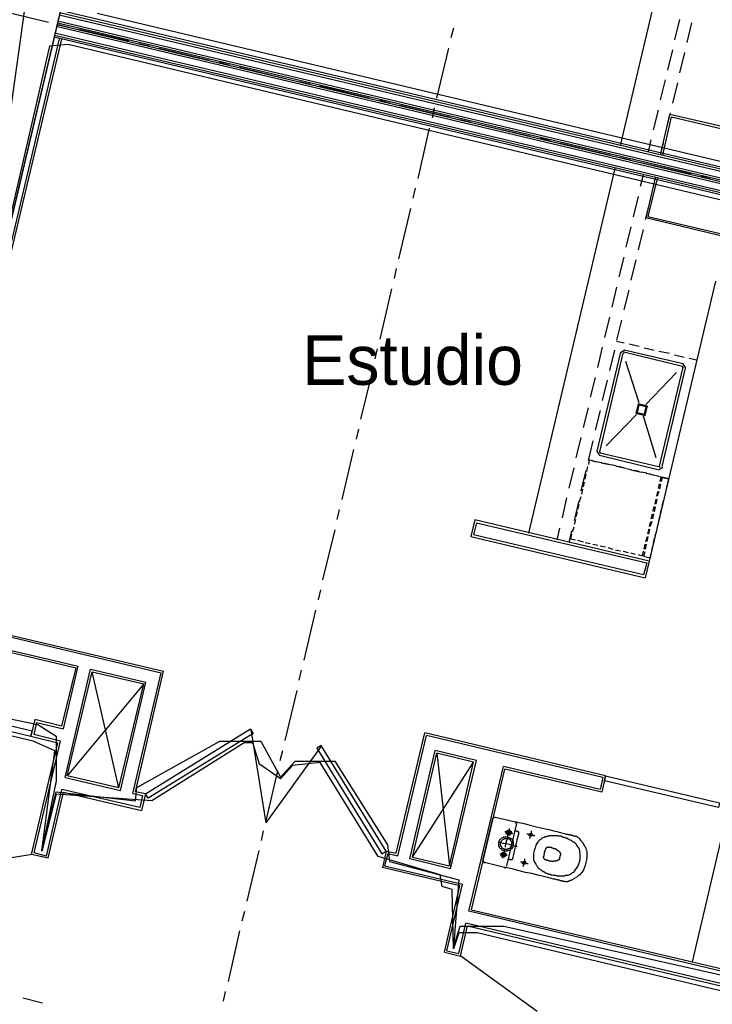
# Model space of a CAD drawing. Header units: feet. Extents: x -79 to 198, y -22 to 181.
# Tile 93 of 256: x 65 to 82, y 64 to 88. Entities that reach past the tile are written whole.
import ezdxf
from ezdxf.enums import TextEntityAlignment as Align

# ---------------------------------------------------------------- set-up
doc = ezdxf.new("R2010")
doc.units = ezdxf.units.FT
for name, color, linetype in [('A-AREA-COMUN', 252, 'CONTINUOUS'), ('A-AREA-UNIDAD', 30, 'CONTINUOUS'), ('A-LINEA', 7, 'CONTINUOUS'), ('A-MURO-CONCRETO', 8, 'CONTINUOUS'), ('A-NOMBRE-ESPACIO', 2, 'CONTINUOUS')]:
    doc.layers.add(name, color=color, linetype=linetype)

msp = doc.modelspace()

# ---------------------------------------------------------------- linework, layer by layer
at = {"layer": 'A-AREA-COMUN'}
msp.add_lwpolyline([(86.48, 63.5733), (75.968, 66.08), (75.52, 66.08), (75.392, 65.6889), (75.36, 67.1289), (75.12, 67.2), (75.072, 67.4844), (73.568, 67.9289), (72.16, 70.2044), (71.488, 70.1333), (71.2, 69.8133), (70.688, 70.1689), (70.528, 70.6844), (70.32, 70.6844), (68.08, 69.28), (65.76, 69.44), (65.408, 68.0533), (65.728, 70.4889), (65.2, 70.72), (54.528, 73.2444)], dxfattribs=at)
at = {"layer": 'A-AREA-UNIDAD'}
for points in [[(66.752, 88.3733), (101.088, 80.2133), (101.408, 80.2133), (101.632, 80.48), (104, 79.9289), (104.352, 79.68), (104.24, 79.2889), (105.312, 79.2533), (117.472, 76.3733), (117.568, 75.9644), (118.96, 75.84), (129.568, 73.3689), (129.6, 73.12), (130.8, 76.7289), (132.288, 79.8933), (134.16, 82.8444), (137.952, 87.8044), (139.168, 89.8489)], [(116.24, 75.68), (104.08, 78.5244), (103.84, 78.24), (101.312, 78.8444), (101.12, 79.04), (101.248, 79.4489), (100.16, 79.4844), (66.048, 87.6089), (65.6, 87.5733), (63.68, 79.2889), (63.52, 79.1289), (62.688, 79.3244), (62.048, 79.6444), (64.08, 88.2489)], [(62.96, 71.6089), (65.312, 71.1289), (65.76, 70.8444), (65.76, 69.76), (65.408, 68.0889), (65.76, 69.4933), (67.68, 69.28), (67.712, 69.6), (69.728, 70.72), (70.72, 70.72), (71.2, 69.8489), (71.552, 70.24), (72.512, 70.24), (73.792, 68.2133), (73.84, 67.8044), (75.52, 67.36), (75.392, 65.7244), (75.552, 66.24), (76.608, 66.24), (86.592, 64)]]:
    msp.add_lwpolyline(points, dxfattribs=at)
at = {"layer": 'A-LINEA'}
for p, q in [((79.44, 85.1644), (81.5333, 94.0044)), ((64.36, 88.4444), (65.5733, 88.1511)), ((101.3467, 79.9244), (65.8267, 88.3244)), ((101.36, 79.9778), (65.84, 88.3778)), ((101.3733, 80.0178), (65.8533, 88.4311)), ((101.2933, 79.6844), (65.7733, 88.0844)), ((101.3067, 79.7644), (65.7867, 88.1778)), ((101.3067, 79.7244), (65.7867, 88.1244)), ((65.8133, 88.0978), (66.0667, 88.0311)), ((80.76, 87.7244), (80.88, 88.2178)), ((81.0533, 87.6578), (81.1733, 88.1378)), ((101.24, 79.4844), (65.72, 87.8844)), ((101.24, 79.4311), (65.72, 87.8311)), ((101.28, 79.6311), (65.76, 88.0444)), ((66.3067, 87.9778), (67.52, 87.6978)), ((75.3333, 87.7778), (75.4, 88.0178)), ((63.76, 78.9511), (65.84, 87.7511)), ((63.7867, 78.8844), (65.8933, 87.7378)), ((101.2267, 79.3778), (65.7067, 87.7911)), ((67.76, 87.6311), (68.0133, 87.5778)), ((68.2533, 87.5244), (69.4667, 87.2311)), ((74.9867, 86.3111), (75.28, 87.5244)), ((80.5867, 86.9911), (80.7067, 87.4844)), ((80.88, 86.9244), (81, 87.4178)), ((69.7067, 87.1778), (69.96, 87.1111)), ((70.2, 87.0578), (71.4133, 86.7644)), ((71.6533, 86.7111), (71.9067, 86.6578)), ((80.4133, 86.2711), (80.5333, 86.7511)), ((80.7067, 86.1911), (80.8267, 86.6844)), ((72.1467, 86.6044), (73.36, 86.3111)), ((73.6, 86.2578), (73.8533, 86.1911)), ((74.0933, 86.1378), (75.3067, 85.8444)), ((74.88, 85.8311), (74.9333, 86.0711)), ((80.24, 85.5378), (80.36, 86.0178)), ((80.5333, 85.4711), (80.6533, 85.9511)), ((75.5467, 85.7911), (75.8, 85.7378)), ((80.4133, 84.9378), (80.64, 85.9111)), ((80.4667, 84.9244), (80.68, 85.8578)), ((82.5867, 85.4578), (80.64, 85.9111)), ((80.68, 85.8578), (82.5333, 85.4178)), ((74.5333, 84.3644), (74.8133, 85.5778)), ((76.04, 85.6711), (77.2533, 85.3911)), ((77.4933, 85.3378), (77.7333, 85.2711)), ((77.9867, 85.2178), (79.2, 84.9244)), ((80.12, 85.0044), (80.1867, 85.2978)), ((80.4133, 84.9378), (80.48, 85.2178)), ((79.44, 84.8711), (79.68, 84.8178)), ((79.9333, 84.7511), (81.1467, 84.4711)), ((79.3067, 84.6044), (77.2133, 75.7644)), ((79.9867, 84.4444), (79.92, 84.1644)), ((80.28, 84.3778), (80.0533, 83.4044)), ((80.3333, 84.3644), (80.1067, 83.4444)), ((80.28, 84.3778), (80.2133, 84.0978)), ((81.3867, 84.4178), (81.6267, 84.3511)), ((74.4133, 83.8844), (74.4667, 84.1244)), ((79.8667, 83.9244), (79.7467, 83.4311)), ((80.16, 83.8444), (80.04, 83.3644)), ((74.0667, 82.4178), (74.36, 83.6311)), ((82, 82.9378), (80.0533, 83.4044)), ((80.1067, 83.4444), (81.96, 83.0044)), ((79.6933, 83.1911), (79.5733, 82.6978)), ((79.9867, 83.1244), (79.8667, 82.6311)), ((79.52, 82.4578), (79.4, 81.9778)), ((79.8133, 82.3911), (79.6933, 81.8978)), ((73.96, 81.9378), (74.0133, 82.1778)), ((81.7467, 81.8711), (80.1333, 75.0844)), ((73.6133, 80.4711), (73.8933, 81.6844)), ((79.3467, 81.7244), (79.2267, 81.2444)), ((79.64, 81.6578), (79.52, 81.1778)), ((79.1733, 81.0044), (79.0533, 80.5111)), ((79.4667, 80.9244), (79.3467, 80.4444)), ((73.4933, 79.9911), (73.5467, 80.2311)), ((79, 80.2711), (78.88, 79.7778)), ((79.2933, 80.2044), (79.1733, 79.7111)), ((79.3467, 80.4178), (79.5333, 80.3778)), ((79.5466, 80.2021), (79.4423, 80.1377)), ((80.96, 79.8711), (79.5333, 80.2044)), ((79.6533, 80.3511), (79.8933, 80.2978)), ((80.0133, 80.2578), (80.2533, 80.2044)), ((79.44, 80.1511), (78.8667, 77.7511)), ((79.4933, 80.1244), (78.9333, 77.7378)), ((79.5313, 80.1372), (79.5072, 80.1224)), ((80.9467, 79.8044), (79.52, 80.1511)), ((80.3733, 80.1778), (80.6267, 80.1244)), ((80.7467, 80.0844), (80.9867, 80.0311)), ((81.1067, 80.0044), (81.2933, 79.9644)), ((73.1467, 78.5244), (73.44, 79.7378)), ((79.8933, 78.9244), (79.5733, 79.9244)), ((80.3867, 77.3911), (80.96, 79.7911)), ((80.4533, 77.3778), (81.0133, 79.7644)), ((80.9595, 79.7798), (80.9446, 79.8039)), ((81.0243, 79.7645), (80.96, 79.8688)), ((78.8267, 79.5378), (78.7067, 79.0578)), ((80.0533, 78.8844), (80.8, 79.6578)), ((79.12, 79.4711), (79, 78.9778)), ((78.6533, 78.8044), (78.5333, 78.3244)), ((78.9467, 78.7378), (78.8267, 78.2578)), ((79.0933, 77.8844), (79.8267, 78.6444)), ((80.3067, 77.5911), (80, 78.6044)), ((73.04, 78.0444), (73.0933, 78.2844)), ((78.48, 78.0844), (78.36, 77.5911)), ((78.7733, 78.0044), (78.6533, 77.5244)), ((72.6933, 76.5778), (72.9733, 77.7911)), ((78.869, 77.7511), (78.9334, 77.6468)), ((78.9333, 77.6578), (80.3467, 77.3111)), ((78.9339, 77.7357), (78.9487, 77.7116)), ((78.9467, 77.7111), (80.36, 77.3778)), ((78.3067, 77.3511), (78.1867, 76.8578)), ((78.64, 77.3778), (78.6133, 77.2578)), ((78.6667, 77.5511), (78.8533, 77.4978)), ((78.68, 77.5378), (78.6667, 77.4311)), ((78.8, 77.5111), (78.68, 77.5378)), ((78.9867, 77.4711), (78.8533, 77.4978)), ((78.9733, 77.4711), (79.2133, 77.4178)), ((79.16, 77.4311), (79.04, 77.4578)), ((79.3467, 77.3911), (79.2267, 77.4178)), ((79.3333, 77.3911), (79.5733, 77.3378)), ((79.5333, 77.3378), (79.4, 77.3778)), ((80.36, 77.3001), (80.4643, 77.3645)), ((80.3754, 77.365), (80.3995, 77.3798)), ((78.6, 77.2844), (78.48, 76.7911)), ((78.6, 77.1911), (78.5733, 77.0711)), ((79.7067, 77.2978), (79.5867, 77.3244)), ((79.6933, 77.2978), (79.9467, 77.2444)), ((79.8933, 77.2578), (79.7733, 77.2844)), ((80.08, 77.2178), (79.9467, 77.2444)), ((80.0667, 77.2178), (80.3067, 77.1644)), ((80.2533, 77.1644), (80.1333, 77.2044)), ((80.4267, 77.1244), (80.6133, 77.0844)), ((80.4533, 77.1244), (80.4267, 77.0178)), ((78.56, 77.0044), (78.5333, 76.8844)), ((80.36, 76.8444), (80.3867, 76.9644)), ((80.4133, 76.9511), (80.3867, 76.8311)), ((80.5467, 76.7911), (80.5733, 76.9244)), ((78.1333, 76.6178), (78.0267, 76.1378)), ((78.48, 76.6444), (78.44, 76.5244)), ((78.52, 76.8311), (78.4933, 76.7111)), ((80.32, 76.6578), (80.3467, 76.7778)), ((80.3733, 76.7778), (80.3333, 76.6578)), ((80.5067, 76.6178), (80.5333, 76.7378)), ((78.4267, 76.5511), (78.32, 76.0711)), ((78.4267, 76.4578), (78.4, 76.3378)), ((80.2267, 76.2978), (80.2667, 76.4178)), ((80.28, 76.4044), (80.2533, 76.2844)), ((80.28, 76.4711), (80.3067, 76.5911)), ((80.32, 76.5911), (80.2933, 76.4711)), ((80.4133, 76.2444), (80.44, 76.3778)), ((80.4533, 76.4311), (80.48, 76.5511)), ((72.5733, 76.0978), (72.6267, 76.3378)), ((78.3867, 76.2844), (78.36, 76.1644)), ((80.1867, 76.1111), (80.2133, 76.2311)), ((80.24, 76.2311), (80.2133, 76.1111)), ((80.3733, 76.0711), (80.4, 76.1911)), ((75.9467, 76.0178), (75.88, 75.7244)), ((80.1333, 75.0844), (75.9067, 76.0844)), ((75.9467, 76.0178), (80.08, 75.0444)), ((78.3067, 75.9111), (78.2667, 75.7911)), ((78.3467, 76.0978), (78.32, 75.9778)), ((80.1467, 75.9244), (80.1733, 76.0444)), ((80.2, 76.0444), (80.16, 75.9244)), ((80.3333, 75.8844), (80.36, 76.0044)), ((72.2267, 74.6311), (72.52, 75.8444)), ((80, 74.7511), (75.88, 75.7244)), ((77.96, 75.8844), (77.8933, 75.6044)), ((78.2533, 75.8178), (78.1867, 75.5378)), ((80.0533, 75.5644), (80.0933, 75.6844)), ((80.1067, 75.6844), (80.08, 75.5644)), ((80.1067, 75.7511), (80.1333, 75.8711)), ((80.1467, 75.8578), (80.12, 75.7378)), ((80.28, 75.6978), (80.32, 75.8178)), ((78.4, 75.5911), (78.5333, 75.5511)), ((78.5867, 75.5378), (78.7067, 75.5111)), ((78.7733, 75.4978), (78.8933, 75.4711)), ((78.9467, 75.4578), (79.08, 75.4311)), ((80.0133, 75.3778), (80.04, 75.4978)), ((80.0667, 75.4978), (80.04, 75.3778)), ((80.2, 75.3378), (80.2267, 75.4578)), ((80.24, 75.5244), (80.2667, 75.6444)), ((79.1333, 75.4178), (79.2533, 75.3778)), ((79.32, 75.3644), (79.44, 75.3378)), ((79.5067, 75.3244), (79.6267, 75.2978)), ((79.68, 75.2844), (79.8, 75.2578)), ((80.08, 75.0444), (80, 74.7511)), ((80.1333, 75.0844), (80.04, 74.6844)), ((72.12, 74.1511), (72.1733, 74.3911)), ((62.52, 73.7511), (68.3067, 72.3778)), ((62.5867, 73.7778), (68.36, 72.4178)), ((71.7733, 72.6844), (72.0533, 73.8978)), ((62.4533, 73.4444), (66.2933, 72.5378)), ((62.4933, 73.3911), (66.24, 72.4978)), ((65.8933, 71.0844), (66.24, 72.4978)), ((65.9333, 71.0178), (66.2933, 72.5378)), ((65.9733, 69.8444), (66.5867, 72.4711)), ((66.0267, 69.8844), (66.6267, 72.4044)), ((66.5867, 72.4711), (67.9333, 72.1511)), ((66.6267, 72.4044), (67.88, 72.1111)), ((67.28, 69.5911), (66.6267, 72.4044)), ((67.6133, 69.4578), (68.3067, 72.3778)), ((67.68, 69.4978), (68.36, 72.4178)), ((71.6533, 72.2044), (71.7067, 72.4444)), ((67.88, 72.1111), (66.0267, 69.8844)), ((67.28, 69.5911), (67.88, 72.1111)), ((67.32, 69.5244), (67.9333, 72.1511)), ((71.3067, 70.7378), (71.6, 71.9511)), ((65.24, 71.2444), (65.1467, 70.8444)), ((65.24, 71.2444), (65.1467, 70.8444)), ((65.28, 71.1778), (65.2133, 70.8844)), ((65.8933, 71.0844), (65.24, 71.2444)), ((65.28, 71.1778), (65.9333, 71.0178)), ((65.8667, 70.7244), (65.2133, 70.8844)), ((70.8526, 68.7456), (70.4829, 71.0081)), ((74, 68.0044), (74.6933, 70.9244)), ((79.08, 69.8844), (74.6933, 70.9244)), ((65.1467, 70.8444), (65.8, 70.6844)), ((65.16, 67.9778), (65.8, 70.6844)), ((65.2267, 68.0178), (65.8667, 70.7244)), ((74.04, 67.9378), (74.7333, 70.8578)), ((79.0133, 69.8444), (74.7333, 70.8578)), ((72.185, 70.6003), (70.8408, 68.7433)), ((71.1867, 70.2578), (71.2533, 70.4978)), ((74.3333, 67.8711), (74.9467, 70.4978)), ((74.4, 67.9111), (74.9867, 70.4311)), ((75.9467, 70.2578), (74.9467, 70.4978)), ((75.88, 70.2178), (74.9867, 70.4311)), ((74.9867, 70.4311), (75.2933, 67.6978)), ((74.4, 67.9111), (75.88, 70.2178)), ((75.2933, 67.6978), (75.88, 70.2178)), ((75.32, 67.6311), (75.9467, 70.2578)), ((70.8533, 68.7911), (71.1333, 70.0044)), ((75.76, 66.6044), (76.6, 70.1111)), ((75.8267, 66.6311), (76.64, 70.0444)), ((78.9467, 69.5511), (76.6, 70.1111)), ((78.9867, 69.4844), (76.64, 70.0444)), ((65.9733, 69.8444), (67.32, 69.5244)), ((67.28, 69.5911), (66.0267, 69.8844)), ((79.0133, 69.8444), (78.9467, 69.5511)), ((79.08, 69.8844), (78.9867, 69.4844)), ((65.52, 67.9378), (65.8933, 69.5511)), ((67.7867, 69.1111), (65.8933, 69.5511)), ((67.6133, 69.4578), (67.8533, 69.4044)), ((67.92, 69.4444), (67.68, 69.4978)), ((67.8533, 69.4044), (67.7867, 69.1111)), ((67.92, 69.4444), (67.8267, 69.0444)), ((76.1067, 67.8311), (76.3467, 68.8578)), ((76.4041, 68.8832), (76.3479, 68.8485)), ((76.4, 68.8844), (76.8933, 68.7644)), ((76.9321, 68.707), (76.8974, 68.7632)), ((81.1867, 65.3778), (81.9867, 68.7778)), ((70.7333, 68.3111), (70.7867, 68.5511)), ((76.92, 68.7244), (76.68, 67.6978)), ((70.3867, 66.8444), (70.68, 68.0711)), ((73.76, 68.0578), (73.6667, 67.6578)), ((73.76, 68.0578), (74, 68.0044)), ((65.1655, 67.977), (62.903, 67.6073)), ((65.56, 67.8844), (65.16, 67.9778)), ((65.56, 67.8844), (65.16, 67.9778)), ((65.52, 67.9378), (65.2267, 68.0178)), ((73.8, 67.9911), (73.72, 67.6978)), ((74.04, 67.9378), (73.8, 67.9911)), ((75.32, 67.6311), (74.3333, 67.8711)), ((74.4, 67.9111), (75.2933, 67.6978)), ((76.1079, 67.8219), (76.1426, 67.7657)), ((75.5467, 67.2178), (73.6667, 67.6578)), ((73.72, 67.6978), (75.6133, 67.2578)), ((76.6267, 67.6578), (76.1467, 67.7778)), ((76.6359, 67.6457), (76.6921, 67.6804)), ((75.1733, 65.6044), (75.5467, 67.2178)), ((75.2267, 65.6444), (75.6133, 67.2578)), ((70.2667, 66.3644), (70.3333, 66.6044)), ((83.16, 64.8444), (75.76, 66.6044)), ((75.8267, 66.6311), (83.1333, 64.9111)), ((69.9333, 64.8978), (70.2133, 66.1244)), ((75.52, 65.5778), (75.6933, 66.3111)), ((83.64, 64.4311), (75.6933, 66.3111)), ((75.7333, 66.2444), (83.6667, 64.3644)), ((75.2267, 65.6444), (75.52, 65.5778)), ((77.4225, 64.1661), (75.5655, 65.5104)), ((64.9467, 64.4978), (65.4267, 64.3778)), ((69.8133, 64.4178), (69.8667, 64.6578))]:
    msp.add_line(p, q, dxfattribs=at)
for points in [[(67.9067, 97.1111), (63.6533, 79.0978), (62.0267, 79.4844), (66.28, 97.4978), (67.9067, 97.1111)], [(80.0952, 78.8453), (79.8658, 78.8996), (79.8115, 78.6702), (80.0409, 78.616), (80.0952, 78.8453)], [(80.0611, 78.8243), (79.8868, 78.8656), (79.8456, 78.6912), (80.0199, 78.65), (80.0611, 78.8243)], [(80.4, 77.0178), (80.4267, 77.1244), (80.32, 77.1511)], [(80.5867, 76.9778), (80.6133, 77.0844), (80.4533, 77.1244)], [(75.9067, 76.0844), (75.8133, 75.6844), (80.04, 74.6844)], [(78.2533, 75.7378), (78.2267, 75.6311), (78.3467, 75.6044)], [(79.8667, 75.2444), (79.9733, 75.2178), (80, 75.3244)], [(80.0267, 75.3111), (80, 75.2044), (80.16, 75.1644), (80.1867, 75.2711)], [(65.1733, 70.9644), (62.7467, 71.5378), (62.72, 71.4178), (65.1467, 70.8444), (65.1733, 70.9644)], [(67.92, 69.4444), (70.4667, 71.0178), (70.5333, 70.9111), (67.9867, 69.3378), (67.92, 69.4444)], [(73.76, 68.0578), (72.1867, 70.6178), (72.08, 70.5511), (73.6533, 67.9911), (73.76, 68.0578)], [(79.08, 69.8844), (81.84, 69.2311), (81.8133, 69.1111), (79.0533, 69.7644), (79.08, 69.8844)], [(65.56, 67.8844), (65.9333, 69.4844), (67.8267, 69.0444)], [(76.8933, 68.7644), (76.92, 68.7644), (76.9867, 68.7511), (77.1067, 68.7244), (77.24, 68.6844), (77.4, 68.6444), (77.5467, 68.6178), (77.7067, 68.5778), (77.8267, 68.5511), (77.9333, 68.5244), (78.0133, 68.4978), (78.08, 68.4844), (78.12, 68.4711), (78.1467, 68.4711), (78.1733, 68.4711), (78.1733, 68.4578), (78.1867, 68.4578), (78.2, 68.4578), (78.2133, 68.4578), (78.2267, 68.4578), (78.24, 68.4444), (78.2533, 68.4444), (78.2667, 68.4444), (78.28, 68.4444), (78.2933, 68.4311), (78.32, 68.4311), (78.3333, 68.4311), (78.3467, 68.4178), (78.36, 68.4178), (78.3733, 68.4178), (78.3867, 68.4044), (78.4, 68.4044), (78.4133, 68.3911), (78.4267, 68.3778), (78.44, 68.3644), (78.4533, 68.3644), (78.4667, 68.3378), (78.4667, 68.3244), (78.48, 68.3111), (78.4933, 68.2978), (78.5067, 68.2844), (78.52, 68.2711), (78.5333, 68.2444), (78.5467, 68.2311), (78.5467, 68.2178), (78.56, 68.1911), (78.5733, 68.1778), (78.5867, 68.1511), (78.6, 68.1378), (78.6, 68.1111), (78.6133, 68.0844), (78.6267, 68.0444), (78.6267, 68.0044), (78.6267, 67.9644), (78.6267, 67.9111), (78.6133, 67.8444), (78.6, 67.7778), (78.5867, 67.7111), (78.56, 67.6444), (78.5467, 67.6044), (78.52, 67.5644), (78.5067, 67.5378), (78.48, 67.5111), (78.4533, 67.4844), (78.44, 67.4711), (78.4133, 67.4578), (78.4, 67.4444), (78.3867, 67.4311), (78.36, 67.4178), (78.3467, 67.4044), (78.32, 67.3911), (78.3067, 67.3778), (78.2933, 67.3778), (78.28, 67.3644), (78.2533, 67.3511), (78.24, 67.3511), (78.2267, 67.3378), (78.2, 67.3378), (78.1867, 67.3244), (78.1733, 67.3244), (78.16, 67.3244), (78.1467, 67.3111), (78.1333, 67.3111), (78.1067, 67.3111), (78.0933, 67.3244), (78.08, 67.3244), (78.0667, 67.3244), (78.0533, 67.3244), (78.04, 67.3244), (78.0267, 67.3378), (78.0133, 67.3378), (77.9867, 67.3378), (77.9733, 67.3378), (77.96, 67.3511), (77.9467, 67.3511), (77.9333, 67.3511), (77.92, 67.3644), (77.9067, 67.3644), (77.8933, 67.3644), (77.8533, 67.3778), (77.8133, 67.3778), (77.76, 67.3911), (77.68, 67.4178), (77.5733, 67.4444), (77.44, 67.4711), (77.2933, 67.5111), (77.1333, 67.5378), (76.9867, 67.5778), (76.84, 67.6178), (76.7333, 67.6444), (76.6533, 67.6578), (76.6267, 67.6578)], [(76.8267, 68.4844), (76.8133, 68.4844), (76.8, 68.4844), (76.7733, 68.4978), (76.7467, 68.4978), (76.72, 68.5111), (76.6933, 68.5111), (76.6667, 68.5244), (76.6533, 68.5244), (76.64, 68.5244)], [(76.7867, 68.4844), (76.7733, 68.4711), (76.7733, 68.4578), (76.76, 68.4578), (76.76, 68.4444), (76.7467, 68.4444), (76.7333, 68.4444), (76.72, 68.4444), (76.7067, 68.4444), (76.6933, 68.4578), (76.68, 68.4711), (76.6667, 68.4844), (76.6667, 68.4978), (76.6667, 68.5111), (76.6667, 68.5244), (76.68, 68.5244), (76.68, 68.5378), (76.6933, 68.5511), (76.7067, 68.5644), (76.72, 68.5644), (76.7333, 68.5644), (76.7467, 68.5644), (76.76, 68.5644), (76.76, 68.5511), (76.7733, 68.5511), (76.7733, 68.5378), (76.7867, 68.5378), (76.7867, 68.5244), (76.7867, 68.5111), (76.7867, 68.4978), (76.7867, 68.4844)], [(76.6933, 68.3778), (76.7067, 68.3778), (76.7067, 68.4044), (76.7067, 68.4311), (76.72, 68.4711), (76.7333, 68.5111), (76.7333, 68.5378), (76.7467, 68.5778), (76.7467, 68.5911), (76.7467, 68.6044)], [(76.76, 68.4978), (76.76, 68.4844), (76.7467, 68.4844), (76.7467, 68.4711), (76.7333, 68.4711), (76.72, 68.4711), (76.72, 68.4844), (76.7067, 68.4844), (76.7067, 68.4978), (76.6933, 68.4978), (76.6933, 68.5111), (76.7067, 68.5111), (76.7067, 68.5244), (76.72, 68.5378), (76.7333, 68.5378), (76.7467, 68.5378), (76.7467, 68.5244), (76.76, 68.5244), (76.76, 68.5111), (76.76, 68.4978)], [(76.72, 67.8711), (76.7333, 67.8711), (76.7467, 67.8711), (76.76, 67.8578), (76.7733, 67.8578), (76.7867, 67.8578), (76.8, 67.8578), (76.8133, 67.8578), (76.8267, 67.8711), (76.8267, 67.8844), (76.84, 67.9111), (76.8533, 67.9778), (76.8667, 68.0578), (76.8933, 68.1511), (76.92, 68.2444), (76.9333, 68.3378), (76.96, 68.4178), (76.9733, 68.4711), (76.9733, 68.4978), (76.9733, 68.5111), (76.9733, 68.5244), (76.96, 68.5244), (76.9467, 68.5244), (76.9333, 68.5378), (76.92, 68.5378), (76.9067, 68.5378), (76.8933, 68.5378), (76.88, 68.5378), (76.88, 68.5511)], [(77.24, 68.3644), (77.24, 68.3778), (77.2533, 68.3911), (77.2533, 68.4178), (77.2667, 68.4444), (77.2667, 68.4711), (77.28, 68.4978), (77.28, 68.5244), (77.28, 68.5378), (77.28, 68.5511)], [(76.9333, 68.1644), (76.92, 68.1778), (76.88, 68.1778), (76.8267, 68.1911), (76.7467, 68.2178), (76.68, 68.2311), (76.6, 68.2444), (76.5467, 68.2578), (76.5067, 68.2711), (76.48, 68.2711)], [(76.84, 68.1911), (76.8267, 68.1644), (76.8133, 68.1378), (76.8, 68.1111), (76.7733, 68.0978), (76.7467, 68.0711), (76.72, 68.0711), (76.6933, 68.0578), (76.6533, 68.0578), (76.6267, 68.0578), (76.6, 68.0711), (76.5733, 68.0844), (76.5467, 68.1111), (76.52, 68.1244), (76.5067, 68.1511), (76.4933, 68.1778), (76.4933, 68.2178), (76.4933, 68.2444), (76.4933, 68.2711), (76.5067, 68.3111), (76.52, 68.3378), (76.5333, 68.3511), (76.56, 68.3778), (76.5867, 68.3911), (76.6133, 68.4044), (76.64, 68.4044), (76.68, 68.4044), (76.7067, 68.4044), (76.7333, 68.3911), (76.76, 68.3778), (76.7867, 68.3644), (76.8133, 68.3378), (76.8267, 68.3111), (76.84, 68.2844), (76.84, 68.2578), (76.84, 68.2311), (76.84, 68.1911)], [(76.8, 68.2044), (76.7867, 68.1778), (76.7733, 68.1644), (76.76, 68.1378), (76.7467, 68.1244), (76.7333, 68.1111), (76.7067, 68.1111), (76.68, 68.0978), (76.6533, 68.0978), (76.64, 68.0978), (76.6133, 68.1111), (76.5867, 68.1244), (76.5733, 68.1378), (76.56, 68.1511), (76.5467, 68.1778), (76.5333, 68.1911), (76.5333, 68.2178), (76.5333, 68.2444), (76.5333, 68.2711), (76.5467, 68.2844), (76.56, 68.3111), (76.5733, 68.3244), (76.5867, 68.3378), (76.6, 68.3511), (76.6267, 68.3644), (76.6533, 68.3644), (76.6667, 68.3644), (76.6933, 68.3644), (76.72, 68.3644), (76.7467, 68.3511), (76.76, 68.3378), (76.7733, 68.3111), (76.7867, 68.2978), (76.8, 68.2711), (76.8, 68.2578), (76.8, 68.2311), (76.8, 68.2044)], [(76.6533, 68.1511), (76.6533, 68.1644), (76.6533, 68.1778), (76.6533, 68.2044), (76.6667, 68.2311), (76.6667, 68.2578), (76.68, 68.2844), (76.68, 68.3111), (76.6933, 68.3244), (76.6933, 68.3378)], [(77.36, 68.4311), (77.3467, 68.4311), (77.3333, 68.4311), (77.3067, 68.4444), (77.28, 68.4444), (77.2533, 68.4578), (77.2267, 68.4578), (77.2, 68.4711), (77.1867, 68.4711), (77.1733, 68.4711)], [(77.2933, 68.4444), (77.2933, 68.4311), (77.28, 68.4178), (77.2667, 68.4178), (77.2533, 68.4178), (77.24, 68.4178), (77.24, 68.4311), (77.2267, 68.4311), (77.2267, 68.4444), (77.2267, 68.4578), (77.2267, 68.4711), (77.24, 68.4711), (77.24, 68.4844), (77.2533, 68.4844), (77.2667, 68.4844), (77.28, 68.4844), (77.2933, 68.4844), (77.2933, 68.4711), (77.2933, 68.4578), (77.2933, 68.4444)], [(77.3467, 68.0711), (77.3333, 68.0044), (77.3333, 67.9378), (77.3333, 67.8844), (77.3333, 67.8444), (77.3467, 67.8044), (77.3733, 67.7644), (77.3867, 67.7378), (77.4, 67.7111), (77.4267, 67.6844), (77.44, 67.6578), (77.4533, 67.6444), (77.48, 67.6311), (77.4933, 67.6178), (77.5067, 67.6044), (77.5333, 67.5911), (77.5467, 67.5778), (77.56, 67.5644), (77.5867, 67.5644), (77.6, 67.5511), (77.6133, 67.5378), (77.64, 67.5244), (77.6533, 67.5244), (77.68, 67.5111), (77.7067, 67.4978), (77.7333, 67.4978), (77.76, 67.4844), (77.7867, 67.4844), (77.8133, 67.4711), (77.84, 67.4711), (77.8667, 67.4711), (77.8933, 67.4578), (77.92, 67.4578), (77.9467, 67.4578), (77.96, 67.4578), (77.9867, 67.4578), (78.0133, 67.4578), (78.0267, 67.4578), (78.0533, 67.4578), (78.0667, 67.4578), (78.08, 67.4578), (78.1067, 67.4711), (78.12, 67.4711), (78.1467, 67.4711), (78.16, 67.4711), (78.1867, 67.4844), (78.2, 67.4844), (78.2267, 67.4978), (78.2533, 67.5111), (78.28, 67.5378), (78.3067, 67.5511), (78.3333, 67.5778), (78.36, 67.6178), (78.3867, 67.6578), (78.4133, 67.6978), (78.4267, 67.7511), (78.4533, 67.8178), (78.4667, 67.8711), (78.4667, 67.9378), (78.4667, 67.9911), (78.4533, 68.0311), (78.4533, 68.0711), (78.44, 68.1111), (78.4267, 68.1378), (78.4, 68.1644), (78.3867, 68.1911), (78.3733, 68.2178), (78.36, 68.2311), (78.3467, 68.2444), (78.3333, 68.2578), (78.3067, 68.2711), (78.2933, 68.2844), (78.28, 68.2844), (78.2667, 68.2978), (78.2533, 68.3111), (78.2267, 68.3244), (78.2133, 68.3244), (78.2, 68.3378), (78.1733, 68.3511), (78.16, 68.3644), (78.1333, 68.3644), (78.1067, 68.3778), (78.08, 68.3911), (78.0533, 68.3911), (78.0267, 68.4044), (78, 68.4178), (77.9733, 68.4178), (77.9467, 68.4178), (77.92, 68.4311), (77.8933, 68.4311), (77.88, 68.4311), (77.8533, 68.4311), (77.8267, 68.4311), (77.8133, 68.4311), (77.7867, 68.4311), (77.76, 68.4311), (77.7467, 68.4311), (77.72, 68.4311), (77.7067, 68.4178), (77.68, 68.4178), (77.6667, 68.4178), (77.64, 68.4044), (77.6133, 68.4044), (77.5867, 68.3911), (77.56, 68.3778), (77.5333, 68.3644), (77.5067, 68.3378), (77.48, 68.3244), (77.44, 68.2844), (77.4133, 68.2444), (77.3867, 68.2044), (77.3733, 68.1378), (77.3467, 68.0711)], [(76.6667, 67.9511), (76.6533, 67.9511), (76.6533, 67.9378), (76.64, 67.9244), (76.6267, 67.9111), (76.6133, 67.9111), (76.6, 67.9111), (76.5867, 67.9111), (76.5733, 67.9111), (76.5733, 67.9244), (76.56, 67.9244), (76.56, 67.9378), (76.5467, 67.9378), (76.5467, 67.9511), (76.5467, 67.9644), (76.5467, 67.9778), (76.5467, 67.9911), (76.56, 68.0044), (76.5733, 68.0178), (76.5867, 68.0311), (76.6, 68.0311), (76.6133, 68.0311), (76.6267, 68.0178), (76.64, 68.0178), (76.6533, 68.0044), (76.6533, 67.9911), (76.6667, 67.9911), (76.6667, 67.9778), (76.6667, 67.9644), (76.6667, 67.9511)], [(76.5867, 67.8844), (76.5867, 67.9111), (76.6, 67.9378), (76.6, 67.9778), (76.6133, 68.0178), (76.6267, 68.0444), (76.6267, 68.0711), (76.6267, 68.0978), (76.64, 68.1111)], [(77.6267, 68.1111), (77.6267, 68.1244), (77.64, 68.1244), (77.64, 68.1378), (77.6533, 68.1378), (77.6533, 68.1511), (77.6667, 68.1511), (77.68, 68.1644), (77.6933, 68.1644), (77.6933, 68.1511), (77.7067, 68.1511), (77.72, 68.1511), (77.7333, 68.1511), (77.7467, 68.1511), (77.76, 68.1511), (77.7733, 68.1378), (77.7867, 68.1378), (77.8, 68.1378), (77.8133, 68.1244), (77.8267, 68.1244), (77.84, 68.1244), (77.8533, 68.1244), (77.8533, 68.1111), (77.8667, 68.1111), (77.88, 68.1111), (77.88, 68.0978), (77.8933, 68.0978), (77.8933, 68.0844), (77.9067, 68.0844), (77.92, 68.0844), (77.92, 68.0711), (77.9333, 68.0711), (77.9467, 68.0578), (77.96, 68.0444), (77.9733, 68.0311), (77.9733, 68.0178), (77.9867, 67.9911), (77.9867, 67.9644), (77.9733, 67.9244), (77.96, 67.8978), (77.96, 67.8711), (77.9467, 67.8444), (77.92, 67.8311), (77.9067, 67.8311), (77.8933, 67.8178), (77.88, 67.8178), (77.8667, 67.8178), (77.8533, 67.8178), (77.84, 67.8178), (77.8267, 67.8178), (77.8133, 67.8178), (77.8133, 67.8044), (77.8, 67.8044), (77.7867, 67.8044), (77.7733, 67.8044), (77.76, 67.8178), (77.7467, 67.8178), (77.72, 67.8178), (77.7067, 67.8178), (77.6933, 67.8311), (77.68, 67.8311), (77.6667, 67.8311), (77.6533, 67.8311), (77.64, 67.8444), (77.6267, 67.8444), (77.6133, 67.8444), (77.6, 67.8578), (77.5867, 67.8711), (77.5867, 67.8844), (77.5733, 67.8978), (77.5733, 67.9111), (77.5733, 67.9244), (77.5867, 67.9378), (77.5867, 67.9644), (77.6, 68.0044), (77.6, 68.0311), (77.6133, 68.0578), (77.6133, 68.0844), (77.6267, 68.1111)], [(76.6933, 67.9511), (76.68, 67.9511), (76.6533, 67.9511), (76.6267, 67.9644), (76.5867, 67.9778), (76.56, 67.9778), (76.5333, 67.9778), (76.52, 67.9911)], [(76.64, 67.9644), (76.6267, 67.9511), (76.6267, 67.9378), (76.6133, 67.9378), (76.6, 67.9378), (76.5867, 67.9378), (76.5867, 67.9511), (76.5733, 67.9511), (76.5733, 67.9644), (76.5733, 67.9778), (76.5733, 67.9911), (76.5867, 67.9911), (76.6, 68.0044), (76.6133, 68.0044), (76.6133, 67.9911), (76.6267, 67.9911), (76.6267, 67.9778), (76.64, 67.9778), (76.64, 67.9644)], [(77.2, 67.7511), (77.1867, 67.7511), (77.1733, 67.7511), (77.1467, 67.7644), (77.12, 67.7644), (77.0933, 67.7778), (77.0667, 67.7778), (77.04, 67.7911), (77.0267, 67.7911), (77.0133, 67.7911)], [(77.1333, 67.7644), (77.1333, 67.7511), (77.12, 67.7511), (77.12, 67.7378), (77.1067, 67.7378), (77.0933, 67.7378), (77.08, 67.7378), (77.08, 67.7511), (77.0667, 67.7511), (77.0667, 67.7644), (77.0667, 67.7778), (77.0667, 67.7911), (77.08, 67.7911), (77.08, 67.8044), (77.0933, 67.8044), (77.1067, 67.8044), (77.12, 67.8044), (77.1333, 67.8044), (77.1333, 67.7911), (77.1333, 67.7778), (77.1333, 67.7644)], [(77.08, 67.6844), (77.08, 67.6978), (77.0933, 67.7111), (77.0933, 67.7378), (77.0933, 67.7644), (77.1067, 67.7911), (77.12, 67.8178), (77.12, 67.8444), (77.12, 67.8578), (77.12, 67.8711)], [(75.1733, 65.6044), (75.56, 65.5111), (75.7333, 66.2444)]]:
    msp.add_lwpolyline(points, dxfattribs=at)
at = {"layer": 'A-MURO-CONCRETO'}
for points in [[(66.2, 97.1111), (62.0267, 79.4844), (63.7333, 79.4844), (66.2, 97.1111)], [(66.2, 97.1111), (67.9067, 97.1111), (63.7333, 79.4844), (66.2, 97.1111), (66.2, 97.1111)]]:
    msp.add_lwpolyline(points, dxfattribs=at)

# ---------------------------------------------------------------- texts
at = {"layer": 'A-NOMBRE-ESPACIO'}
msp.add_text('Estudio', height=1.2, dxfattribs=at).set_placement((74.4, 79.36), align=Align.CENTER)

doc.saveas('drawing.dxf')
